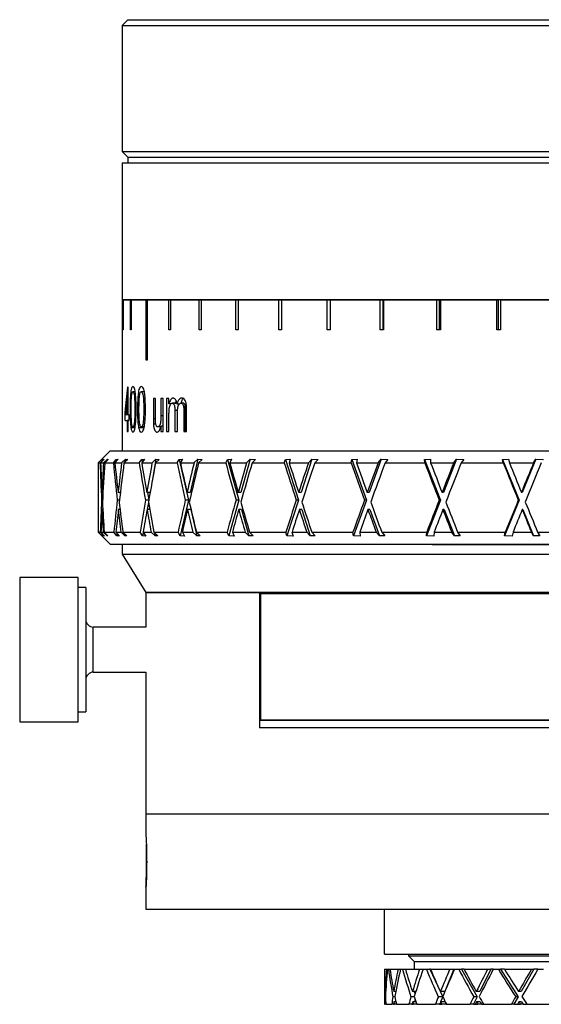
# Model space of a CAD drawing. Header units: inches. Extents: x 1.1 to 18.8, y 2.6 to 15.5.
# Tile 6 of 12: x 9.5 to 10.9, y 7.5 to 10.1. Entities that reach past the tile are written whole.
import ezdxf

# ---------------------------------------------------------------- set-up
doc = ezdxf.new("R2010")
doc.units = ezdxf.units.IN
doc.header["$MEASUREMENT"] = 0

msp = doc.modelspace()

# ---------------------------------------------------------------- linework, layer by layer
at = {"color": 7, "linetype": 'Continuous', "lineweight": 25}
for p, q in [((9.7958, 10.0588), (9.7808, 10.0438)), ((9.7958, 10.0588), (12.3908, 10.0588)), ((9.7808, 10.0438), (9.7808, 9.7138)), ((9.7808, 10.0438), (12.4058, 10.0438)), ((9.7808, 9.7138), (9.7958, 9.6988)), ((9.7808, 9.7138), (12.4058, 9.7138)), ((9.7958, 9.6988), (9.7958, 9.6838)), ((9.7958, 9.6988), (12.3908, 9.6988)), ((9.7808, 9.6838), (9.7808, 9.3258)), ((9.7808, 9.6838), (12.4058, 9.6838)), ((9.7808, 9.3258), (12.4058, 9.3258)), ((9.7808, 9.3248), (9.7808, 8.9298)), ((9.7808, 9.3248), (9.7831, 9.3248)), ((9.7831, 9.246), (9.7831, 9.3248)), ((9.7831, 9.3248), (9.7837, 9.3248)), ((9.7837, 9.3248), (9.7837, 9.246)), ((9.7837, 9.3248), (9.8031, 9.3248)), ((9.8031, 9.246), (9.8031, 9.3248)), ((9.8031, 9.3248), (9.805, 9.3248)), ((9.805, 9.3248), (9.805, 9.246)), ((9.805, 9.3248), (9.8435, 9.3248)), ((9.8435, 9.1673), (9.8435, 9.3248)), ((9.8435, 9.3248), (9.8466, 9.3248)), ((9.8466, 9.3248), (9.8466, 9.1673)), ((9.8466, 9.3248), (9.9036, 9.3248)), ((9.9036, 9.246), (9.9036, 9.3248)), ((9.9036, 9.3248), (9.9079, 9.3248)), ((9.9079, 9.3248), (9.9079, 9.246)), ((9.9079, 9.3248), (9.9824, 9.3248)), ((9.937, 9.3258), (9.937, 9.3248)), ((9.9824, 9.246), (9.9824, 9.3248)), ((9.9824, 9.3248), (9.9878, 9.3248)), ((9.9878, 9.3248), (9.9878, 9.246)), ((9.9878, 9.3248), (10.0788, 9.3248)), ((10.0788, 9.246), (10.0788, 9.3248)), ((10.0788, 9.3248), (10.0852, 9.3248)), ((10.0852, 9.3248), (10.0852, 9.246)), ((10.0852, 9.3248), (10.1912, 9.3248)), ((10.1912, 9.246), (10.1912, 9.3248)), ((10.1912, 9.3248), (10.1985, 9.3248)), ((10.1985, 9.3248), (10.1985, 9.246)), ((10.1985, 9.3248), (10.3178, 9.3248)), ((10.3178, 9.246), (10.3178, 9.3248)), ((10.3178, 9.3248), (10.3259, 9.3248)), ((10.3259, 9.3248), (10.3259, 9.246)), ((10.3259, 9.3248), (10.4566, 9.3248)), ((10.4566, 9.246), (10.4566, 9.3248)), ((10.4566, 9.3248), (10.4638, 9.3248)), ((10.4638, 9.3248), (10.4638, 9.246)), ((10.4654, 9.3248), (10.4638, 9.3248)), ((10.4654, 9.3248), (10.4654, 9.246)), ((10.4654, 9.3248), (10.6055, 9.3248)), ((10.6055, 9.246), (10.6055, 9.3248)), ((10.6055, 9.3248), (10.611, 9.3248)), ((10.611, 9.3248), (10.611, 9.246)), ((10.6148, 9.3248), (10.611, 9.3248)), ((10.6148, 9.3248), (10.6148, 9.246)), ((10.6148, 9.3248), (10.7621, 9.3248)), ((10.7621, 9.246), (10.7621, 9.3248)), ((10.7621, 9.3248), (10.7658, 9.3248)), ((10.7658, 9.3248), (10.7658, 9.246)), ((10.7717, 9.3248), (10.7658, 9.3248)), ((10.7717, 9.3248), (10.7717, 9.246)), ((10.7717, 9.3248), (10.9238, 9.3248)), ((9.7837, 9.246), (9.7831, 9.246)), ((9.805, 9.246), (9.8031, 9.246)), ((9.9079, 9.246), (9.9036, 9.246)), ((9.9878, 9.246), (9.9824, 9.246)), ((10.0852, 9.246), (10.0788, 9.246)), ((10.1985, 9.246), (10.1912, 9.246)), ((10.3259, 9.246), (10.3178, 9.246)), ((10.4654, 9.246), (10.4566, 9.246)), ((10.6148, 9.246), (10.6055, 9.246)), ((10.7717, 9.246), (10.7621, 9.246)), ((9.8466, 9.1673), (9.8435, 9.1673)), ((9.7968, 9.0965), (9.7952, 9.0965)), ((9.7968, 9.0239), (9.7968, 9.0965)), ((9.8152, 9.0844), (9.8092, 9.0844)), ((9.8389, 9.0844), (9.8311, 9.0844)), ((9.7968, 9.0664), (9.7945, 9.0664)), ((9.7945, 9.0664), (9.7945, 9.0239)), ((9.868, 9.0662), (9.8627, 9.0662)), ((9.8627, 9.0662), (9.8627, 9.0131)), ((9.868, 9.0194), (9.868, 9.0662)), ((9.8886, 9.0662), (9.8827, 9.0662)), ((9.8827, 9.0662), (9.8827, 9.021)), ((9.8886, 8.9801), (9.8886, 9.0662)), ((9.9037, 9.0662), (9.8973, 9.0662)), ((9.8973, 9.0662), (9.8973, 8.9801)), ((9.9037, 9.0528), (9.9037, 9.0662)), ((9.9096, 9.0528), (9.9037, 9.0528)), ((9.9242, 9.0542), (9.9125, 9.0542)), ((9.9422, 9.0542), (9.9353, 9.0542)), ((9.7886, 9.0312), (9.7924, 9.0473)), ((9.7886, 9.0088), (9.7886, 9.0312)), ((9.8047, 9.0382), (9.8019, 9.0382)), ((9.8176, 9.0383), (9.8142, 9.0383)), ((9.8251, 9.0382), (9.8213, 9.0382)), ((9.842, 9.0383), (9.8376, 9.0383)), ((9.9189, 9.035), (9.9189, 8.9801)), ((9.9262, 9.035), (9.9189, 9.035)), ((9.9309, 9.0518), (9.9247, 9.0518)), ((9.9258, 8.9801), (9.9258, 9.0292)), ((9.9424, 9.0334), (9.9424, 8.9801)), ((9.9467, 9.0334), (9.9424, 9.0334)), ((9.9467, 8.9801), (9.9467, 9.0334)), ((9.9499, 8.9801), (9.9499, 9.0389)), ((9.7886, 9.0088), (9.7945, 9.0088)), ((9.7945, 9.0239), (9.7901, 9.0239)), ((9.7968, 9.0239), (9.7945, 9.0239)), ((9.7945, 9.0088), (9.7945, 8.9801)), ((9.7968, 9.0088), (9.7945, 9.0088)), ((9.7993, 9.0239), (9.7968, 9.0239)), ((9.7968, 8.9801), (9.7968, 9.0088)), ((9.7968, 9.0088), (9.7993, 9.0088)), ((9.7993, 9.0088), (9.7993, 9.0239)), ((9.8681, 9.0131), (9.8627, 9.0131)), ((9.8886, 9.021), (9.8827, 9.021)), ((9.9037, 8.9801), (9.9037, 9.024)), ((9.7945, 8.9801), (9.7968, 8.9801)), ((9.8148, 8.9899), (9.804, 8.9899)), ((9.8152, 8.9922), (9.8092, 8.9922)), ((9.8384, 8.9899), (9.8242, 8.9899)), ((9.8389, 8.9922), (9.8311, 8.9922)), ((9.8691, 8.9996), (9.863, 8.9996)), ((9.8821, 8.9922), (9.8743, 8.9922)), ((9.8827, 8.9941), (9.8827, 8.9801)), ((9.8886, 8.9941), (9.8827, 8.9941)), ((9.8827, 8.9801), (9.8886, 8.9801)), ((9.8973, 8.9801), (9.9037, 8.9801)), ((9.9189, 8.9801), (9.9258, 8.9801)), ((9.9424, 8.9801), (9.9499, 8.9801)), ((9.7495, 8.9293), (9.7273, 8.9071)), ((9.7495, 8.9293), (11.0431, 8.9293)), ((9.7808, 8.9298), (11.0933, 8.9298)), ((9.8458, 8.9298), (9.8458, 8.9293)), ((9.7272, 8.9069), (9.7183, 8.898)), ((9.7183, 8.898), (9.7231, 8.898)), ((9.7231, 8.898), (9.7317, 8.907)), ((9.7337, 8.9075), (9.7246, 8.898)), ((9.7246, 8.898), (9.7322, 8.898)), ((9.7273, 8.907), (9.7272, 8.9069)), ((9.7317, 8.907), (9.7337, 8.9075)), ((9.7317, 8.907), (9.7318, 8.9056)), ((9.7322, 8.898), (9.7423, 8.9076)), ((9.7447, 8.9069), (9.7353, 8.898)), ((9.7353, 8.898), (9.758, 8.898)), ((9.7423, 8.9076), (9.7421, 8.9044)), ((9.7423, 8.9076), (9.7447, 8.9069)), ((9.758, 8.898), (9.7657, 8.907)), ((9.7702, 8.9075), (9.762, 8.898)), ((9.762, 8.898), (9.7795, 8.898)), ((9.7657, 8.907), (9.7702, 8.9075)), ((9.7657, 8.907), (9.7662, 8.9029)), ((9.7795, 8.898), (9.7899, 8.9076)), ((9.7955, 8.9069), (9.7858, 8.898)), ((9.7858, 8.898), (9.8257, 8.898)), ((9.7899, 8.9076), (9.7892, 8.9011)), ((9.7899, 8.9076), (9.7955, 8.9069)), ((9.8257, 8.898), (9.8324, 8.907)), ((9.8392, 8.9075), (9.8322, 8.898)), ((9.8322, 8.898), (9.8592, 8.898)), ((9.8324, 8.907), (9.8392, 8.9075)), ((9.8324, 8.907), (9.8336, 8.9)), ((9.8592, 8.898), (9.8696, 8.9076)), ((9.8696, 8.9076), (9.8595, 8.8493)), ((9.8782, 8.9069), (9.8685, 8.898)), ((9.8685, 8.898), (9.9247, 8.898)), ((9.8696, 8.9076), (9.8782, 8.9069)), ((9.9247, 8.898), (9.9302, 8.907)), ((9.9302, 8.907), (9.9392, 8.9075)), ((9.9302, 8.907), (9.9547, 8.8005)), ((9.9392, 8.9075), (9.9334, 8.898)), ((9.9334, 8.898), (9.9692, 8.898)), ((9.9794, 8.9076), (9.9593, 8.8204)), ((9.9692, 8.898), (9.9794, 8.9076)), ((9.9794, 8.9076), (9.9909, 8.9069)), ((9.9909, 8.9069), (9.9813, 8.898)), ((9.9813, 8.898), (10.0524, 8.898)), ((10.0524, 8.898), (10.0566, 8.907)), ((10.0566, 8.907), (10.0676, 8.9075)), ((10.0566, 8.907), (10.0866, 8.8005)), ((10.0676, 8.9075), (10.0632, 8.898)), ((10.0632, 8.898), (10.107, 8.898)), ((10.1167, 8.9076), (10.0921, 8.8204)), ((10.107, 8.898), (10.1167, 8.9076)), ((10.1167, 8.9076), (10.1307, 8.9069)), ((10.1307, 8.9069), (10.1216, 8.898)), ((10.1216, 8.898), (10.2058, 8.898)), ((10.2058, 8.898), (10.2085, 8.907)), ((10.2085, 8.907), (10.2212, 8.9075)), ((10.2085, 8.907), (10.2432, 8.8005)), ((10.2212, 8.9075), (10.2184, 8.898)), ((10.2184, 8.898), (10.269, 8.898)), ((10.278, 8.9076), (10.2496, 8.8204)), ((10.269, 8.898), (10.278, 8.9076)), ((10.278, 8.9076), (10.2941, 8.9069)), ((10.2941, 8.9069), (10.2857, 8.898)), ((10.2857, 8.898), (10.381, 8.898)), ((10.381, 8.898), (10.3822, 8.907)), ((10.3822, 8.907), (10.3963, 8.9075)), ((10.3822, 8.907), (10.4207, 8.8005)), ((10.3963, 8.9075), (10.3951, 8.898)), ((10.3951, 8.898), (10.4513, 8.898)), ((10.4594, 8.9076), (10.4279, 8.8204)), ((10.4513, 8.898), (10.4594, 8.9076)), ((10.4594, 8.9076), (10.4773, 8.9069)), ((10.4773, 8.9069), (10.4697, 8.898)), ((10.4697, 8.898), (10.5737, 8.898)), ((10.5734, 8.907), (10.5886, 8.9075)), ((10.5737, 8.898), (10.5734, 8.907)), ((10.5734, 8.907), (10.6148, 8.8005)), ((10.5886, 8.9075), (10.589, 8.898)), ((10.589, 8.898), (10.6494, 8.898)), ((10.6564, 8.9076), (10.6225, 8.8204)), ((10.6494, 8.898), (10.6564, 8.9076)), ((10.6564, 8.9076), (10.6757, 8.9069)), ((10.6757, 8.9069), (10.6691, 8.898)), ((10.6691, 8.898), (10.7793, 8.898)), ((10.7774, 8.907), (10.7933, 8.9075)), ((10.7793, 8.898), (10.7774, 8.907)), ((10.7774, 8.907), (10.8207, 8.8005)), ((10.7933, 8.9075), (10.7953, 8.898)), ((10.7953, 8.898), (10.8584, 8.898)), ((10.8642, 8.9076), (10.8287, 8.8204)), ((10.8584, 8.898), (10.8642, 8.9076)), ((10.8642, 8.9076), (10.8843, 8.9069)), ((9.7183, 8.8962), (9.7183, 8.7161)), ((9.7281, 8.8223), (9.728, 8.8204)), ((9.7706, 8.8223), (9.7704, 8.8204)), ((9.8457, 8.8223), (9.8453, 8.8204)), ((9.9515, 8.8223), (9.951, 8.8204)), ((10.0854, 8.8223), (10.0848, 8.8204)), ((10.2441, 8.8223), (10.2434, 8.8204)), ((10.4237, 8.8223), (10.423, 8.8204)), ((10.6198, 8.8223), (10.6191, 8.8204)), ((10.8276, 8.8223), (10.8268, 8.8204)), ((9.7296, 8.8005), (9.7271, 8.8005)), ((9.7307, 8.8204), (9.728, 8.8204)), ((9.7739, 8.8005), (9.7682, 8.8005)), ((9.7762, 8.8204), (9.7704, 8.8204)), ((9.7755, 8.8204), (9.7759, 8.8174)), ((9.8507, 8.8005), (9.8419, 8.8005)), ((9.8542, 8.8204), (9.8453, 8.8204)), ((9.8475, 8.8204), (9.8508, 8.8014)), ((9.9547, 8.8005), (9.9331, 8.7069)), ((9.9547, 8.8005), (9.9465, 8.8005)), ((9.9593, 8.8204), (9.951, 8.8204)), ((10.0866, 8.8005), (10.0602, 8.7069)), ((10.0866, 8.8005), (10.0792, 8.8005)), ((10.0921, 8.8204), (10.0848, 8.8204)), ((10.2432, 8.8005), (10.2127, 8.7069)), ((10.2432, 8.8005), (10.237, 8.8005)), ((10.2496, 8.8204), (10.2434, 8.8204)), ((10.4207, 8.8005), (10.3868, 8.7069)), ((10.4207, 8.8005), (10.4158, 8.8005)), ((10.4279, 8.8204), (10.423, 8.8204)), ((10.6148, 8.8005), (10.5784, 8.7069)), ((10.6148, 8.8005), (10.6113, 8.8005)), ((10.6225, 8.8204), (10.6191, 8.8204)), ((10.8207, 8.8005), (10.7826, 8.7069)), ((10.8207, 8.8005), (10.8187, 8.8005)), ((10.8287, 8.8204), (10.8268, 8.8204)), ((9.7304, 8.7754), (9.7283, 8.7754)), ((9.7756, 8.7754), (9.771, 8.7754)), ((9.7753, 8.7783), (9.7749, 8.7754)), ((9.8533, 8.7754), (9.8463, 8.7754)), ((9.8499, 8.7944), (9.8466, 8.7754)), ((9.9605, 8.7754), (9.9522, 8.7754)), ((9.9605, 8.7754), (9.9765, 8.7064)), ((10.0936, 8.7754), (10.0863, 8.7754)), ((10.0936, 8.7754), (10.1131, 8.7064)), ((10.2513, 8.7754), (10.2451, 8.7754)), ((10.2513, 8.7754), (10.2738, 8.7064)), ((10.4298, 8.7754), (10.4249, 8.7754)), ((10.4298, 8.7754), (10.4547, 8.7064)), ((10.6245, 8.7754), (10.6211, 8.7754)), ((10.6245, 8.7754), (10.6514, 8.7064)), ((10.8309, 8.7754), (10.8289, 8.7754)), ((10.8309, 8.7754), (10.8589, 8.7064)), ((9.7183, 8.7161), (9.7495, 8.6848)), ((9.7183, 8.7161), (9.7236, 8.7161)), ((9.7324, 8.7069), (9.7236, 8.7161)), ((9.7256, 8.7161), (9.7348, 8.7063)), ((9.7256, 8.7161), (9.7315, 8.7161)), ((9.7416, 8.7064), (9.7315, 8.7161)), ((9.7325, 8.7088), (9.7324, 8.7069)), ((9.7348, 8.7063), (9.7324, 8.7069)), ((9.7338, 8.7161), (9.7436, 8.7068)), ((9.7338, 8.7161), (9.7593, 8.7161)), ((9.7415, 8.7088), (9.7416, 8.7064)), ((9.7436, 8.7068), (9.7416, 8.7064)), ((9.7672, 8.7069), (9.7593, 8.7161)), ((9.7645, 8.7161), (9.7728, 8.7063)), ((9.7645, 8.7161), (9.778, 8.7161)), ((9.7678, 8.7122), (9.7672, 8.7069)), ((9.7728, 8.7063), (9.7672, 8.7069)), ((9.7884, 8.7064), (9.778, 8.7161)), ((9.7828, 8.7161), (9.7929, 8.7068)), ((9.7828, 8.7161), (9.8278, 8.7161)), ((9.7879, 8.7115), (9.7884, 8.7064)), ((9.7929, 8.7068), (9.7884, 8.7064)), ((9.8347, 8.7069), (9.8278, 8.7161)), ((9.8362, 8.7159), (9.8347, 8.7069)), ((9.8433, 8.7063), (9.8347, 8.7069)), ((9.8361, 8.7161), (9.8433, 8.7063)), ((9.8361, 8.7161), (9.8568, 8.7161)), ((9.8674, 8.7064), (9.8568, 8.7161)), ((9.8641, 8.7161), (9.8742, 8.7068)), ((9.8641, 8.7161), (9.9275, 8.7161)), ((9.866, 8.7144), (9.8674, 8.7064)), ((9.8742, 8.7068), (9.8674, 8.7064)), ((9.9331, 8.7069), (9.9275, 8.7161)), ((9.9446, 8.7063), (9.9331, 8.7069)), ((9.9387, 8.7161), (9.9446, 8.7063)), ((9.9387, 8.7161), (9.9661, 8.7161)), ((9.9765, 8.7064), (9.9661, 8.7161)), ((9.9756, 8.7161), (9.9855, 8.7068)), ((9.9756, 8.7161), (10.0559, 8.7161)), ((9.9855, 8.7068), (9.9765, 8.7064)), ((10.0602, 8.7069), (10.0559, 8.7161)), ((10.0742, 8.7063), (10.0602, 8.7069)), ((10.0697, 8.7161), (10.0742, 8.7063)), ((10.0697, 8.7161), (10.1032, 8.7161)), ((10.1131, 8.7064), (10.1032, 8.7161)), ((10.1241, 8.7068), (10.1131, 8.7064)), ((10.1147, 8.7161), (10.1241, 8.7068)), ((10.1147, 8.7161), (10.2099, 8.7161)), ((10.2127, 8.7069), (10.2099, 8.7161)), ((10.2288, 8.7063), (10.2127, 8.7069)), ((10.2259, 8.7161), (10.2288, 8.7063)), ((10.2259, 8.7161), (10.2646, 8.7161)), ((10.2738, 8.7064), (10.2646, 8.7161)), ((10.2866, 8.7068), (10.2738, 8.7064)), ((10.2778, 8.7161), (10.2866, 8.7068)), ((10.2778, 8.7161), (10.3856, 8.7161)), ((10.3868, 8.7069), (10.3856, 8.7161)), ((10.4048, 8.7063), (10.3868, 8.7069)), ((10.4035, 8.7161), (10.4048, 8.7063)), ((10.4035, 8.7161), (10.4465, 8.7161)), ((10.4547, 8.7064), (10.4465, 8.7161)), ((10.4689, 8.7068), (10.4547, 8.7064)), ((10.461, 8.7161), (10.4689, 8.7068)), ((10.461, 8.7161), (10.5787, 8.7161)), ((10.5784, 8.7069), (10.5787, 8.7161)), ((10.5977, 8.7063), (10.5784, 8.7069)), ((10.5981, 8.7161), (10.5977, 8.7063)), ((10.5981, 8.7161), (10.6443, 8.7161)), ((10.6514, 8.7064), (10.6443, 8.7161)), ((10.6666, 8.7068), (10.6514, 8.7064)), ((10.6598, 8.7161), (10.6666, 8.7068)), ((10.6598, 8.7161), (10.7845, 8.7161)), ((10.7826, 8.7069), (10.7845, 8.7161)), ((10.8028, 8.7063), (10.7826, 8.7069)), ((10.8048, 8.7161), (10.8028, 8.7063)), ((10.8048, 8.7161), (10.8531, 8.7161)), ((10.8589, 8.7064), (10.8531, 8.7161)), ((10.8749, 8.7068), (10.8589, 8.7064)), ((10.8693, 8.7161), (10.8749, 8.7068)), ((10.8693, 8.7161), (10.9979, 8.7161)), ((9.7495, 8.6848), (11.0431, 8.6848)), ((9.7808, 8.6838), (9.7808, 8.6588)), ((12.4058, 8.6838), (9.7808, 8.6838)), ((9.937, 8.6842), (9.9329, 8.6842)), ((9.937, 8.6848), (9.937, 8.6838)), ((10.2173, 8.6838), (10.2173, 8.6848)), ((10.5378, 8.6842), (10.2173, 8.6842)), ((10.4413, 8.6838), (10.4413, 8.6842)), ((10.519, 8.6838), (10.519, 8.6842)), ((10.5378, 8.6848), (10.5378, 8.6842)), ((10.5933, 8.6842), (10.5378, 8.6842)), ((10.5933, 8.6842), (11.5933, 8.6842)), ((10.6639, 8.6842), (10.6639, 8.6838)), ((9.7808, 8.6588), (9.8433, 8.5588)), ((9.7808, 8.6588), (12.4058, 8.6588)), ((9.6662, 8.5978), (9.5126, 8.5978)), ((9.5126, 8.5978), (9.5126, 8.2268)), ((9.6662, 8.2268), (9.6662, 8.5978)), ((9.6859, 8.5716), (9.6662, 8.5716)), ((9.6859, 8.5716), (9.6859, 8.252)), ((9.8433, 8.5588), (9.8433, 8.4679)), ((9.8433, 8.5588), (10.1408, 8.5588)), ((12.3433, 8.5588), (9.8433, 8.5588)), ((10.1408, 8.5588), (10.1408, 8.2038)), ((10.1433, 8.5558), (12.0433, 8.5558)), ((10.1433, 8.5558), (10.1433, 8.2248)), ((9.8433, 8.4679), (9.7055, 8.4679)), ((9.7055, 8.3498), (9.7055, 8.4679)), ((10.1433, 8.4632), (10.1408, 8.4657)), ((9.7055, 8.3498), (9.8433, 8.3498)), ((9.8433, 8.3498), (9.8433, 7.9788)), ((10.1408, 8.3519), (10.1433, 8.3544)), ((9.6662, 8.246), (9.6859, 8.246)), ((9.6859, 8.252), (9.6859, 8.246)), ((9.5126, 8.2268), (9.5126, 8.2198)), ((9.5126, 8.2198), (9.6662, 8.2198)), ((9.6662, 8.2198), (9.6662, 8.2268)), ((10.1408, 8.2238), (12.0458, 8.2238)), ((12.0458, 8.2038), (10.1408, 8.2038)), ((10.1433, 8.2248), (12.0433, 8.2248)), ((9.8433, 7.9788), (9.8433, 7.9216)), ((9.8433, 7.9788), (12.3433, 7.9788)), ((9.8433, 7.7861), (9.8433, 7.7288)), ((9.8433, 7.7288), (12.3433, 7.7288)), ((10.4683, 7.6108), (10.4683, 7.7288)), ((10.4683, 7.6108), (10.9148, 7.6108)), ((10.5308, 7.6108), (10.5308, 7.6064)), ((10.5308, 7.6064), (10.5458, 7.5914)), ((10.5308, 7.6064), (11.6558, 7.6064)), ((10.5458, 7.5914), (10.5458, 7.5714)), ((10.5458, 7.5914), (11.6408, 7.5914)), ((10.4683, 7.5714), (10.4735, 7.5714)), ((10.4735, 7.5714), (10.476, 7.5714)), ((10.476, 7.5714), (10.4787, 7.5714)), ((10.4787, 7.5714), (10.4824, 7.5714)), ((10.4824, 7.5714), (10.5038, 7.5714)), ((10.5038, 7.5714), (10.5099, 7.5714)), ((10.5099, 7.5714), (10.5158, 7.5714)), ((10.5158, 7.5714), (10.5231, 7.5714)), ((10.5231, 7.5714), (10.5598, 7.5714)), ((10.5598, 7.5714), (10.5693, 7.5714)), ((10.5693, 7.5714), (10.5781, 7.5714)), ((10.5781, 7.5714), (10.5872, 7.5714)), ((10.5872, 7.5714), (10.6206, 7.4994)), ((10.5888, 7.5714), (10.5872, 7.5714)), ((10.5888, 7.5714), (10.6392, 7.5714)), ((10.6499, 7.5714), (10.6262, 7.5131)), ((10.6392, 7.5714), (10.6499, 7.5714)), ((10.6516, 7.5714), (10.6629, 7.5714)), ((10.6629, 7.5714), (10.6702, 7.5714)), ((10.6702, 7.5714), (10.7111, 7.4994)), ((10.6765, 7.5714), (10.6702, 7.5714)), ((10.6765, 7.5714), (10.7384, 7.5714)), ((10.747, 7.5714), (10.7179, 7.5131)), ((10.7384, 7.5714), (10.747, 7.5714)), ((10.7531, 7.5714), (10.747, 7.5714)), ((10.7531, 7.5714), (10.7665, 7.5714)), ((10.7665, 7.5714), (10.7717, 7.5714)), ((10.7717, 7.5714), (10.8184, 7.4994)), ((10.7825, 7.5714), (10.7717, 7.5714)), ((10.7825, 7.5714), (10.8531, 7.5714)), ((10.8592, 7.5714), (10.8261, 7.5131)), ((10.8531, 7.5714), (10.8592, 7.5714)), ((10.8696, 7.5714), (10.8592, 7.5714)), ((10.8696, 7.5714), (10.8844, 7.5714)), ((10.4683, 7.5484), (10.4683, 7.4797)), ((10.4713, 7.5131), (10.4698, 7.5131)), ((10.4977, 7.5131), (10.4926, 7.5131)), ((10.5501, 7.5131), (10.5416, 7.5131)), ((10.5461, 7.5131), (10.5482, 7.5068)), ((10.6262, 7.5131), (10.6147, 7.5131)), ((10.7179, 7.5131), (10.7087, 7.5131)), ((10.8261, 7.5131), (10.8196, 7.5131)), ((10.4683, 7.4797), (10.4687, 7.4797)), ((10.4696, 7.4797), (10.4687, 7.4797)), ((10.4706, 7.4994), (10.4693, 7.4994)), ((10.4696, 7.4797), (10.4703, 7.4797)), ((10.4699, 7.4862), (10.4699, 7.4856)), ((10.4715, 7.4862), (10.4699, 7.4862)), ((10.472, 7.4797), (10.4703, 7.4797)), ((10.472, 7.4797), (10.4871, 7.4797)), ((10.4917, 7.4797), (10.4871, 7.4797)), ((10.4954, 7.4994), (10.4903, 7.4994)), ((10.4917, 7.4797), (10.4941, 7.4797)), ((10.4928, 7.4862), (10.4929, 7.4856)), ((10.4982, 7.4862), (10.4928, 7.4862)), ((10.4997, 7.4797), (10.4941, 7.4797)), ((10.4997, 7.4797), (10.532, 7.4797)), ((10.5401, 7.4797), (10.532, 7.4797)), ((10.5463, 7.4994), (10.5376, 7.4994)), ((10.5401, 7.4797), (10.5442, 7.4797)), ((10.542, 7.4862), (10.5422, 7.4856)), ((10.5509, 7.4862), (10.542, 7.4862)), ((10.5533, 7.4797), (10.5442, 7.4797)), ((10.5487, 7.4925), (10.5468, 7.4862)), ((10.5533, 7.4797), (10.6015, 7.4797)), ((10.6126, 7.4797), (10.6015, 7.4797)), ((10.6206, 7.4994), (10.6092, 7.4994)), ((10.6126, 7.4797), (10.6183, 7.4797)), ((10.6152, 7.4862), (10.6155, 7.4856)), ((10.6267, 7.4862), (10.6152, 7.4862)), ((10.6206, 7.4994), (10.6153, 7.4862)), ((10.6297, 7.4797), (10.6183, 7.4797)), ((10.6267, 7.4862), (10.6297, 7.4797)), ((10.6297, 7.4797), (10.6305, 7.4797)), ((10.6305, 7.4797), (10.6924, 7.4797)), ((10.7014, 7.4797), (10.6924, 7.4797)), ((10.7111, 7.4994), (10.7014, 7.4797)), ((10.7014, 7.4797), (10.7062, 7.4797)), ((10.7111, 7.4994), (10.702, 7.4994)), ((10.7062, 7.4797), (10.7131, 7.4797)), ((10.7094, 7.4862), (10.7097, 7.4856)), ((10.7186, 7.4862), (10.7094, 7.4862)), ((10.7223, 7.4797), (10.7131, 7.4797)), ((10.7186, 7.4862), (10.7223, 7.4797)), ((10.7223, 7.4797), (10.7279, 7.4797)), ((10.7279, 7.4797), (10.8008, 7.4797)), ((10.8072, 7.4797), (10.8008, 7.4797)), ((10.8184, 7.4994), (10.8072, 7.4797)), ((10.8072, 7.4797), (10.8166, 7.4797)), ((10.8184, 7.4994), (10.8118, 7.4994)), ((10.8166, 7.4797), (10.8245, 7.4797)), ((10.8203, 7.4862), (10.8207, 7.4856)), ((10.8269, 7.4862), (10.8203, 7.4862)), ((10.8311, 7.4797), (10.8245, 7.4797)), ((10.8269, 7.4862), (10.8311, 7.4797)), ((10.8311, 7.4797), (10.8413, 7.4797)), ((10.8413, 7.4797), (10.9221, 7.4797))]:
    msp.add_line(p, q, dxfattribs=at)
for centre, start, end in [((9.7055, 8.4876), 180, 270), ((9.7055, 8.3301), 90, 180)]:
    msp.add_arc(centre, 0.0197, start, end, dxfattribs=at)
for centre, major_axis, ratio, start_param, end_param in [((11.0933, 9.378), (0.7521, 1.6286), 0.660456, 2.032897, 2.071895), ((11.0933, 9.3537), (0.7521, 1.6286), 0.660469, 2.036429, 2.061799), ((11.0933, 8.7722), (-0.062, 3.3194), 0.413804, 1.525143, 1.525682), ((11.0933, 8.7787), (-0.1974, 3.3186), 0.410043, 1.510458, 1.539835), ((11.0933, 8.8184), (-0.1974, 3.3186), 0.410043, 1.522416, 1.545812), ((11.0933, 8.8223), (0.1974, 3.3186), 0.410043, 1.572386, 1.595186), ((11.0933, 8.7722), (0.1974, 3.3186), 0.410043, 1.557263, 1.588223), ((11.0933, 8.7787), (-0.4448, 3.315), 0.392489, 1.482238, 1.511615), ((11.0933, 8.8184), (-0.4448, 3.315), 0.392489, 1.494196, 1.517591), ((11.0933, 8.8223), (0.4448, 3.315), 0.392489, 1.600607, 1.623407), ((11.0933, 8.7722), (0.4448, 3.315), 0.392489, 1.585484, 1.616444), ((11.0933, 8.7787), (-0.6676, 3.3107), 0.363089, 1.461766, 1.491143), ((11.0933, 8.8184), (-0.6676, 3.3107), 0.363089, 1.473724, 1.497119), ((11.0933, 8.8223), (0.6676, 3.3107), 0.363089, 1.621079, 1.643879), ((11.0933, 8.7722), (0.6676, 3.3107), 0.363089, 1.605956, 1.636916), ((11.0933, 8.7787), (-0.8593, 3.3078), 0.324517, 1.450747, 1.480124), ((11.0933, 8.8184), (-0.8593, 3.3078), 0.324517, 1.462705, 1.486101), ((11.0933, 8.8223), (0.8593, 3.3078), 0.324517, 1.632097, 1.654898), ((11.0933, 8.7722), (0.8593, 3.3078), 0.324517, 1.616974, 1.647934), ((11.0933, 8.7787), (-1.0182, 3.3073), 0.279401, 1.449044, 1.478421), ((11.0933, 8.8184), (-1.0182, 3.3073), 0.279401, 1.461002, 1.484397), ((11.0933, 8.8223), (1.0182, 3.3073), 0.279401, 1.633801, 1.656601), ((11.0933, 8.7722), (1.0182, 3.3073), 0.279401, 1.618678, 1.649638), ((11.0933, 8.7787), (-1.1454, 3.3091), 0.2299, 1.455441, 1.484818), ((11.0933, 8.8184), (-1.1454, 3.3091), 0.2299, 1.467399, 1.490794), ((11.0933, 8.8223), (1.1454, 3.3091), 0.2299, 1.627403, 1.650204), ((11.0933, 8.7722), (1.1454, 3.3091), 0.2299, 1.612281, 1.643241), ((11.0933, 8.7787), (-1.2428, 3.3122), 0.177602, 1.468306, 1.497684), ((11.0933, 8.8184), (-1.2428, 3.3122), 0.177602, 1.480264, 1.50366), ((11.0933, 8.8223), (1.2428, 3.3122), 0.177602, 1.614538, 1.637338), ((11.0933, 8.7722), (1.2428, 3.3122), 0.177602, 1.599415, 1.630375), ((11.0933, 8.7787), (-1.3125, 3.3156), 0.123605, 1.485957, 1.515334), ((11.0933, 8.8184), (-1.3125, 3.3156), 0.123605, 1.497915, 1.521311), ((11.0933, 8.8223), (1.3125, 3.3156), 0.123605, 1.596887, 1.619688), ((11.0933, 8.7722), (1.3125, 3.3156), 0.123605, 1.581764, 1.612724), ((11.0933, 8.7787), (-1.356, 3.3182), 0.068643, 1.506805, 1.536182), ((11.0933, 8.8184), (-1.356, 3.3182), 0.068643, 1.518763, 1.542158), ((11.0933, 8.8223), (1.356, 3.3182), 0.068643, 1.576039, 1.59884), ((11.0933, 8.7722), (1.356, 3.3182), 0.068643, 1.560917, 1.591876), ((11.0933, 8.8223), (0.1974, 3.3186), 0.410043, 1.601757, 1.627206), ((11.0933, 8.8184), (-0.1974, 3.3186), 0.410043, 1.55337, 1.577236), ((11.0933, 8.8223), (0.4448, 3.315), 0.392489, 1.629978, 1.655427), ((11.0933, 8.8184), (-0.4448, 3.315), 0.392489, 1.525149, 1.549016), ((11.0933, 8.8223), (0.6676, 3.3107), 0.363089, 1.65045, 1.675899), ((11.0933, 8.8184), (-0.6676, 3.3107), 0.363089, 1.504677, 1.528544), ((11.0933, 8.8223), (0.8593, 3.3078), 0.324517, 1.661468, 1.686917), ((11.0933, 8.8184), (-0.8593, 3.3078), 0.324517, 1.493659, 1.517525), ((11.0933, 8.8223), (1.0182, 3.3073), 0.279401, 1.663172, 1.688621), ((11.0933, 8.8184), (-1.0182, 3.3073), 0.279401, 1.491955, 1.515822), ((11.0933, 8.8223), (1.1454, 3.3091), 0.2299, 1.656775, 1.682224), ((11.0933, 8.8184), (-1.1454, 3.3091), 0.2299, 1.498352, 1.522219), ((11.0933, 8.8223), (1.2428, 3.3122), 0.177602, 1.643909, 1.669358), ((11.0933, 8.8184), (-1.2428, 3.3122), 0.177602, 1.511218, 1.535085), ((11.0933, 8.8223), (1.3125, 3.3156), 0.123605, 1.626258, 1.651707), ((11.0933, 8.8184), (-1.3125, 3.3156), 0.123605, 1.528868, 1.552735), ((11.0933, 8.8223), (1.356, 3.3182), 0.068643, 1.605411, 1.63086), ((11.0933, 8.8184), (-1.356, 3.3182), 0.068643, 1.549716, 1.573583), ((11.0933, 8.7722), (0.1974, 3.3186), 0.410043, 1.594199, 1.612086), ((11.0933, 8.7787), (-0.1974, 3.3186), 0.410043, 1.547393, 1.56528), ((11.0933, 8.7722), (0.4448, 3.315), 0.392489, 1.62242, 1.640307), ((11.0933, 8.7787), (-0.4448, 3.315), 0.392489, 1.519173, 1.537059), ((11.0933, 8.7722), (0.6676, 3.3107), 0.363089, 1.642892, 1.660779), ((11.0933, 8.7787), (-0.6676, 3.3107), 0.363089, 1.498701, 1.516587), ((11.0933, 8.7722), (0.8593, 3.3078), 0.324517, 1.65391, 1.671797), ((11.0933, 8.7787), (-0.8593, 3.3078), 0.324517, 1.487682, 1.505569), ((11.0933, 8.7722), (1.0182, 3.3073), 0.279401, 1.655614, 1.673501), ((11.0933, 8.7787), (-1.0182, 3.3073), 0.279401, 1.485978, 1.503865), ((11.0933, 8.7722), (1.1454, 3.3091), 0.2299, 1.649217, 1.667103), ((11.0933, 8.7787), (-1.1454, 3.3091), 0.2299, 1.492376, 1.510263), ((11.0933, 8.7722), (1.2428, 3.3122), 0.177602, 1.636351, 1.654238), ((11.0933, 8.7787), (-1.2428, 3.3122), 0.177602, 1.505241, 1.523128), ((11.0933, 8.7722), (1.3125, 3.3156), 0.123605, 1.618701, 1.636587), ((11.0933, 8.7787), (-1.3125, 3.3156), 0.123605, 1.522892, 1.540779), ((11.0933, 8.7722), (1.356, 3.3182), 0.068643, 1.597853, 1.615739), ((11.0933, 8.7787), (-1.356, 3.3182), 0.068643, 1.54374, 1.561627), ((11.0933, 7.4856), (-0.092, 0.8673), 0.712814, 1.408218, 1.479504), ((11.0933, 7.5113), (-0.092, 0.8673), 0.712814, 1.426121, 1.493304), ((11.0933, 7.5151), (0.0742, 0.9919), 0.625649, 1.560772, 1.619599), ((11.0933, 7.4869), (0.0742, 0.9919), 0.625649, 1.532341, 1.604481), ((11.0933, 7.4856), (-0.3047, 0.8473), 0.644012, 1.244329, 1.327373), ((11.0933, 7.5113), (-0.3047, 0.8473), 0.644012, 1.273989, 1.341173), ((11.0933, 7.5151), (0.2638, 0.9812), 0.577445, 1.667987, 1.726814), ((11.0933, 7.4869), (0.2638, 0.9812), 0.577445, 1.639556, 1.711696), ((11.0933, 7.4856), (-0.4316, 0.838), 0.5395, 1.200948, 1.283991), ((11.0933, 7.5113), (-0.4316, 0.838), 0.5395, 1.230608, 1.297791), ((11.0933, 7.5151), (0.3983, 0.9732), 0.494887, 1.713819, 1.772646), ((11.0933, 7.4869), (0.3983, 0.9732), 0.494887, 1.685388, 1.757528), ((11.0933, 7.4856), (-0.5102, 0.8418), 0.42892, 1.217617, 1.30066), ((11.0933, 7.5113), (-0.5102, 0.8418), 0.42892, 1.247277, 1.31446), ((11.0933, 7.5151), (0.4891, 0.9735), 0.399688, 1.712138, 1.770965), ((11.0933, 7.4869), (0.4891, 0.9735), 0.399688, 1.683707, 1.755848), ((11.0933, 7.4856), (-0.5623, 0.8508), 0.32076, 1.263064, 1.346108), ((11.0933, 7.5113), (-0.5623, 0.8508), 0.32076, 1.292724, 1.359908), ((11.0933, 7.5151), (0.5507, 0.979), 0.301892, 1.682198, 1.741025), ((11.0933, 7.4869), (0.5507, 0.979), 0.301892, 1.653767, 1.725908), ((11.0933, 7.4856), (-0.5967, 0.8601), 0.216367, 1.322964, 1.406008), ((11.0933, 7.5113), (-0.5967, 0.8601), 0.216367, 1.352624, 1.419808), ((11.0933, 7.5151), (0.5915, 0.9856), 0.204881, 1.636321, 1.695148), ((11.0933, 7.4869), (0.5915, 0.9856), 0.204881, 1.60789, 1.68003), ((11.0933, 7.5151), (0.0742, 0.9919), 0.625649, 1.633399, 1.653209), ((11.0933, 7.4869), (0.0742, 0.9919), 0.625649, 1.618281, 1.624843), ((11.0933, 7.4856), (-0.092, 0.8673), 0.712814, 1.49531, 1.502115), ((11.0933, 7.5113), (-0.092, 0.8673), 0.712814, 1.508422, 1.531677), ((11.0933, 7.5151), (0.2638, 0.9812), 0.577445, 1.740614, 1.760424), ((11.0933, 7.4869), (0.2638, 0.9812), 0.577445, 1.725496, 1.732058), ((11.0933, 7.4856), (-0.3047, 0.8473), 0.644012, 1.343178, 1.349983), ((11.0933, 7.5113), (-0.3047, 0.8473), 0.644012, 1.35629, 1.379545), ((11.0933, 7.5151), (0.3983, 0.9732), 0.494887, 1.786446, 1.806256), ((11.0933, 7.4869), (0.3983, 0.9732), 0.494887, 1.771328, 1.77789), ((11.0933, 7.4856), (-0.4316, 0.838), 0.5395, 1.299797, 1.306601), ((11.0933, 7.5113), (-0.4316, 0.838), 0.5395, 1.312909, 1.336164), ((11.0933, 7.5151), (0.4891, 0.9735), 0.399688, 1.784765, 1.804575), ((11.0933, 7.4869), (0.4891, 0.9735), 0.399688, 1.769647, 1.77621), ((11.0933, 7.4856), (-0.5102, 0.8418), 0.42892, 1.316466, 1.32327), ((11.0933, 7.5113), (-0.5102, 0.8418), 0.42892, 1.329578, 1.352833), ((11.0933, 7.5151), (0.5507, 0.979), 0.301892, 1.754825, 1.774635), ((11.0933, 7.4869), (0.5507, 0.979), 0.301892, 1.739707, 1.74627), ((11.0933, 7.4856), (-0.5623, 0.8508), 0.32076, 1.361914, 1.368718), ((11.0933, 7.5113), (-0.5623, 0.8508), 0.32076, 1.375026, 1.39828), ((11.0933, 7.5151), (0.5915, 0.9856), 0.204881, 1.708948, 1.728758), ((11.0933, 7.4869), (0.5915, 0.9856), 0.204881, 1.69383, 1.700392), ((11.0933, 7.4856), (-0.5967, 0.8601), 0.216367, 1.421813, 1.428618), ((11.0933, 7.5113), (-0.5967, 0.8601), 0.216367, 1.434925, 1.45818)]:
    msp.add_ellipse(centre, major_axis=major_axis, ratio=ratio, start_param=start_param, end_param=end_param, dxfattribs=at)
for points, knots in [([(9.8092, 9.098), (9.8082, 9.0976), (9.8066, 9.0969), (9.8047, 9.0906), (9.8032, 9.0811), (9.802, 9.0634), (9.802, 9.0481), (9.8019, 9.0382)], [0, 0, 0, 0, 0.181474, 0.305343, 0.428968, 0.632472, 1, 1, 1, 1]), ([(9.806, 9.0763), (9.8064, 9.0782), (9.807, 9.0816), (9.8082, 9.0841), (9.8089, 9.0843), (9.8092, 9.0844)], [0, 0, 0, 0, 0.418205, 0.744541, 1, 1, 1, 1]), ([(9.8176, 9.0382), (9.8176, 9.0444), (9.8175, 9.0567), (9.8166, 9.0731), (9.8153, 9.0858), (9.8135, 9.0931), (9.8114, 9.0973), (9.81, 9.0977), (9.8092, 9.098)], [0, 0, 0, 0, 0.23145, 0.461308, 0.626533, 0.745441, 0.863794, 1, 1, 1, 1]), ([(9.8092, 9.0844), (9.8097, 9.0842), (9.8106, 9.0838), (9.812, 9.0798), (9.8132, 9.0731), (9.8141, 9.0588), (9.8141, 9.0468), (9.8142, 9.0383)], [0, 0, 0, 0, 0.1184043, 0.2378341, 0.3757303, 0.5564104, 1, 1, 1, 1]), ([(9.8311, 9.098), (9.8298, 9.0976), (9.8276, 9.0969), (9.825, 9.0905), (9.8231, 9.081), (9.8215, 9.0633), (9.8214, 9.048), (9.8213, 9.0382)], [0, 0, 0, 0, 0.181897, 0.305537, 0.428931, 0.6342, 1, 1, 1, 1]), ([(9.8269, 9.0763), (9.8271, 9.0775), (9.8278, 9.0803), (9.8291, 9.0834), (9.8303, 9.0843), (9.831, 9.0844), (9.8311, 9.0844)], [0, 0, 0, 0, 0.246034, 0.60116, 0.93657, 1, 1, 1, 1]), ([(9.842, 9.0382), (9.842, 9.0444), (9.8419, 9.0567), (9.8408, 9.0731), (9.839, 9.0858), (9.8367, 9.0931), (9.834, 9.0973), (9.8321, 9.0977), (9.8311, 9.098)], [0, 0, 0, 0, 0.231757, 0.46193, 0.627626, 0.746504, 0.864835, 1, 1, 1, 1]), ([(9.8311, 9.0844), (9.8317, 9.0842), (9.833, 9.0838), (9.8347, 9.0798), (9.8363, 9.0732), (9.8374, 9.0588), (9.8375, 9.0468), (9.8376, 9.0383)], [0, 0, 0, 0, 0.117599, 0.23621, 0.37426, 0.554727, 1, 1, 1, 1]), ([(9.8047, 9.0383), (9.8047, 9.0416), (9.8047, 9.0481), (9.8049, 9.0598), (9.8053, 9.0697), (9.8059, 9.0753), (9.806, 9.0763)], [0, 0, 0, 0, 0.251258, 0.502696, 0.909192, 1, 1, 1, 1]), ([(9.8251, 9.0383), (9.8251, 9.0416), (9.8251, 9.0481), (9.8254, 9.0599), (9.8259, 9.0697), (9.8267, 9.0753), (9.8269, 9.0763)], [0, 0, 0, 0, 0.251338, 0.502855, 0.910988, 1, 1, 1, 1]), ([(9.9144, 9.0678), (9.9129, 9.0675), (9.91, 9.0668), (9.9064, 9.0613), (9.9045, 9.0561), (9.9038, 9.0531), (9.9037, 9.0528)], [0, 0, 0, 0, 0.3275975, 0.6581498, 0.9630506, 1, 1, 1, 1]), ([(9.9037, 9.024), (9.9037, 9.0278), (9.9038, 9.0344), (9.9047, 9.043), (9.9063, 9.0488), (9.9085, 9.0523), (9.9106, 9.054), (9.912, 9.0541), (9.9125, 9.0542)], [0, 0, 0, 0, 0.276318, 0.483717, 0.62903, 0.774937, 0.920852, 1, 1, 1, 1]), ([(9.9125, 9.0542), (9.9135, 9.054), (9.915, 9.0537), (9.9168, 9.0512), (9.918, 9.0477), (9.9188, 9.0422), (9.9189, 9.0377), (9.9189, 9.035)], [0, 0, 0, 0, 0.245641, 0.376893, 0.508076, 0.715396, 1, 1, 1, 1]), ([(9.9247, 9.0518), (9.9242, 9.0544), (9.9233, 9.0593), (9.9207, 9.0645), (9.9176, 9.0674), (9.9155, 9.0676), (9.9144, 9.0678)], [0, 0, 0, 0, 0.283147, 0.518317, 0.753627, 1, 1, 1, 1]), ([(9.9205, 9.0528), (9.921, 9.0553), (9.9215, 9.0582), (9.9224, 9.0601), (9.9225, 9.0604)], [0, 0, 0, 0, 0.857553, 1, 1, 1, 1]), ([(9.937, 9.0678), (9.9354, 9.0674), (9.9321, 9.0668), (9.9277, 9.0607), (9.9258, 9.0548), (9.9247, 9.0518)], [0, 0, 0, 0, 0.324831, 0.65272, 1, 1, 1, 1]), ([(9.9258, 9.0292), (9.9259, 9.0331), (9.9261, 9.0392), (9.9277, 9.0468), (9.9299, 9.0512), (9.9325, 9.0538), (9.9344, 9.054), (9.9353, 9.0542)], [0, 0, 0, 0, 0.31729, 0.494613, 0.673193, 0.841981, 1, 1, 1, 1]), ([(9.9353, 9.0542), (9.9362, 9.054), (9.9378, 9.0538), (9.9398, 9.0514), (9.9412, 9.0483), (9.9424, 9.0423), (9.9424, 9.0372), (9.9424, 9.0334)], [0, 0, 0, 0, 0.186124, 0.348262, 0.482581, 0.617049, 1, 1, 1, 1]), ([(9.936, 9.0542), (9.9369, 9.0581), (9.9388, 9.0659), (9.9418, 9.0672), (9.9433, 9.0678)], [0, 0, 0, 0, 0.507795, 1, 1, 1, 1]), ([(9.9499, 9.0389), (9.9498, 9.0434), (9.9496, 9.0504), (9.9475, 9.059), (9.9449, 9.064), (9.9412, 9.0672), (9.9386, 9.0676), (9.937, 9.0678)], [0, 0, 0, 0, 0.297262, 0.462599, 0.628786, 0.783758, 1, 1, 1, 1]), ([(9.9467, 9.0334), (9.9467, 9.0358), (9.9467, 9.0406), (9.9463, 9.0468), (9.9453, 9.0506), (9.9441, 9.0535), (9.9429, 9.0539), (9.9422, 9.0542)], [0, 0, 0, 0, 0.251059, 0.500631, 0.625759, 0.7511, 1, 1, 1, 1]), ([(9.8019, 9.0382), (9.8019, 9.034), (9.8019, 9.0256), (9.8023, 9.0105), (9.803, 8.9981), (9.8038, 8.9912), (9.804, 8.9899)], [0, 0, 0, 0, 0.251181, 0.502687, 0.905188, 1, 1, 1, 1]), ([(9.8092, 8.9922), (9.8088, 8.9924), (9.8078, 8.9928), (9.8066, 8.9968), (9.8055, 9.0034), (9.8048, 9.0178), (9.8047, 9.0297), (9.8047, 9.0383)], [0, 0, 0, 0, 0.117149, 0.23524, 0.374312, 0.554435, 1, 1, 1, 1]), ([(9.8142, 9.0383), (9.8141, 9.0335), (9.8141, 9.0241), (9.8137, 9.0118), (9.813, 9.0017), (9.8117, 8.9958), (9.8104, 8.9926), (9.8096, 8.9923), (9.8092, 8.9922)], [0, 0, 0, 0, 0.251437, 0.49106, 0.645033, 0.80087, 0.906929, 1, 1, 1, 1]), ([(9.8092, 8.9786), (9.8103, 8.979), (9.812, 8.9796), (9.8142, 8.9858), (9.8159, 8.9952), (9.8174, 9.0129), (9.8176, 9.0282), (9.8176, 9.0382)], [0, 0, 0, 0, 0.180492, 0.303643, 0.426652, 0.626235, 1, 1, 1, 1]), ([(9.8213, 9.0382), (9.8213, 9.034), (9.8213, 9.0256), (9.8218, 9.0105), (9.8227, 8.9981), (9.8239, 8.9912), (9.8242, 8.9899)], [0, 0, 0, 0, 0.251316, 0.502954, 0.906907, 1, 1, 1, 1]), ([(9.8311, 8.9922), (9.8305, 8.9924), (9.8293, 8.9928), (9.8277, 8.9968), (9.8262, 9.0033), (9.8252, 9.0177), (9.8251, 9.0297), (9.8251, 9.0383)], [0, 0, 0, 0, 0.116112, 0.233155, 0.372602, 0.552444, 1, 1, 1, 1]), ([(9.8376, 9.0383), (9.8375, 9.0335), (9.8375, 9.0241), (9.837, 9.0118), (9.836, 9.0017), (9.8344, 8.9958), (9.8327, 8.9926), (9.8316, 8.9923), (9.8311, 8.9922)], [0, 0, 0, 0, 0.251748, 0.491601, 0.645962, 0.802204, 0.907564, 1, 1, 1, 1]), ([(9.8311, 8.9786), (9.8325, 8.979), (9.8348, 8.9796), (9.8376, 8.9859), (9.8398, 8.9952), (9.8418, 9.0129), (9.8419, 9.0282), (9.842, 9.0382)], [0, 0, 0, 0, 0.180801, 0.303586, 0.426203, 0.626665, 1, 1, 1, 1]), ([(9.8627, 9.0131), (9.8627, 9.012), (9.8627, 9.0097), (9.8627, 9.0052), (9.8629, 9.0018), (9.863, 8.9996)], [0, 0, 0, 0, 0.250362, 0.500757, 1, 1, 1, 1]), ([(9.8683, 9.0043), (9.8683, 9.0055), (9.8681, 9.008), (9.868, 9.0131), (9.868, 9.0169), (9.868, 9.0194)], [0, 0, 0, 0, 0.2509402, 0.5014376, 1, 1, 1, 1]), ([(9.8743, 8.9922), (9.8733, 8.9924), (9.8717, 8.9928), (9.8698, 8.9962), (9.8688, 9), (9.8685, 9.0029), (9.8683, 9.0043)], [0, 0, 0, 0, 0.363793, 0.587153, 0.810938, 1, 1, 1, 1]), ([(9.8827, 9.021), (9.8827, 9.0167), (9.8826, 9.0102), (9.8815, 9.0018), (9.8796, 8.9965), (9.8771, 8.9929), (9.8752, 8.9924), (9.8743, 8.9922)], [0, 0, 0, 0, 0.309353, 0.469241, 0.630371, 0.817735, 1, 1, 1, 1]), ([(9.804, 8.9899), (9.8046, 8.9869), (9.8058, 8.9812), (9.8078, 8.9788), (9.8089, 8.9786), (9.8092, 8.9786)], [0, 0, 0, 0, 0.446138, 0.826579, 1, 1, 1, 1]), ([(9.8242, 8.9899), (9.8249, 8.9873), (9.8262, 8.982), (9.8288, 8.9789), (9.8305, 8.9787), (9.8311, 8.9786)], [0, 0, 0, 0, 0.3776735, 0.7575599, 1, 1, 1, 1]), ([(9.863, 8.9996), (9.8632, 8.9966), (9.8637, 8.9914), (9.8656, 8.9847), (9.8682, 8.9806), (9.8707, 8.9787), (9.8723, 8.9786), (9.8728, 8.9786)], [0, 0, 0, 0, 0.2391169, 0.4256109, 0.6572507, 0.9005545, 1, 1, 1, 1]), ([(9.8728, 8.9786), (9.8741, 8.9789), (9.8767, 8.9795), (9.8803, 8.9854), (9.8819, 8.9912), (9.8827, 8.9941)], [0, 0, 0, 0, 0.33181, 0.666767, 1, 1, 1, 1]), ([(9.8433, 7.9216), (9.8433, 7.9217), (9.8433, 7.9221), (9.8434, 7.921), (9.8435, 7.9182), (9.8438, 7.9133), (9.8441, 7.9069), (9.8444, 7.8989), (9.8447, 7.8897), (9.845, 7.8794), (9.8452, 7.8697), (9.8452, 7.8611), (9.8452, 7.8563), (9.8453, 7.8538)], [0, 0, 0, 0, 0.022568, 0.126433, 0.23331, 0.337186, 0.444066, 0.548078, 0.655102, 0.759166, 0.866254, 0.932744, 1, 1, 1, 1]), ([(9.8433, 7.7863), (9.8433, 7.7869), (9.8434, 7.7881), (9.8436, 7.7923), (9.8439, 7.7982), (9.8442, 7.8056), (9.8445, 7.8145), (9.8447, 7.8244), (9.8449, 7.8352), (9.845, 7.8464), (9.8451, 7.858), (9.845, 7.8693), (9.8448, 7.8803), (9.8446, 7.8899), (9.8444, 7.8953), (9.8443, 7.8977)], [0, 0, 0, 0, 0.076891, 0.15601, 0.232939, 0.312094, 0.389119, 0.468377, 0.545406, 0.624673, 0.70161, 0.78078, 0.857676, 0.936798, 1, 1, 1, 1]), ([(9.8453, 7.8538), (9.8452, 7.8501), (9.8452, 7.8424), (9.8451, 7.8313), (9.8448, 7.8208), (9.8445, 7.8113), (9.8442, 7.8029), (9.8439, 7.796), (9.8436, 7.7906), (9.8434, 7.7873), (9.8433, 7.7857), (9.8433, 7.786), (9.8433, 7.7861)], [0, 0, 0, 0, 0.103912, 0.21084, 0.31475, 0.421669, 0.525681, 0.632705, 0.736784, 0.843887, 0.947862, 1, 1, 1, 1])]:
    msp.add_open_spline(points, degree=3, knots=knots, dxfattribs=at)

doc.saveas('drawing.dxf')
